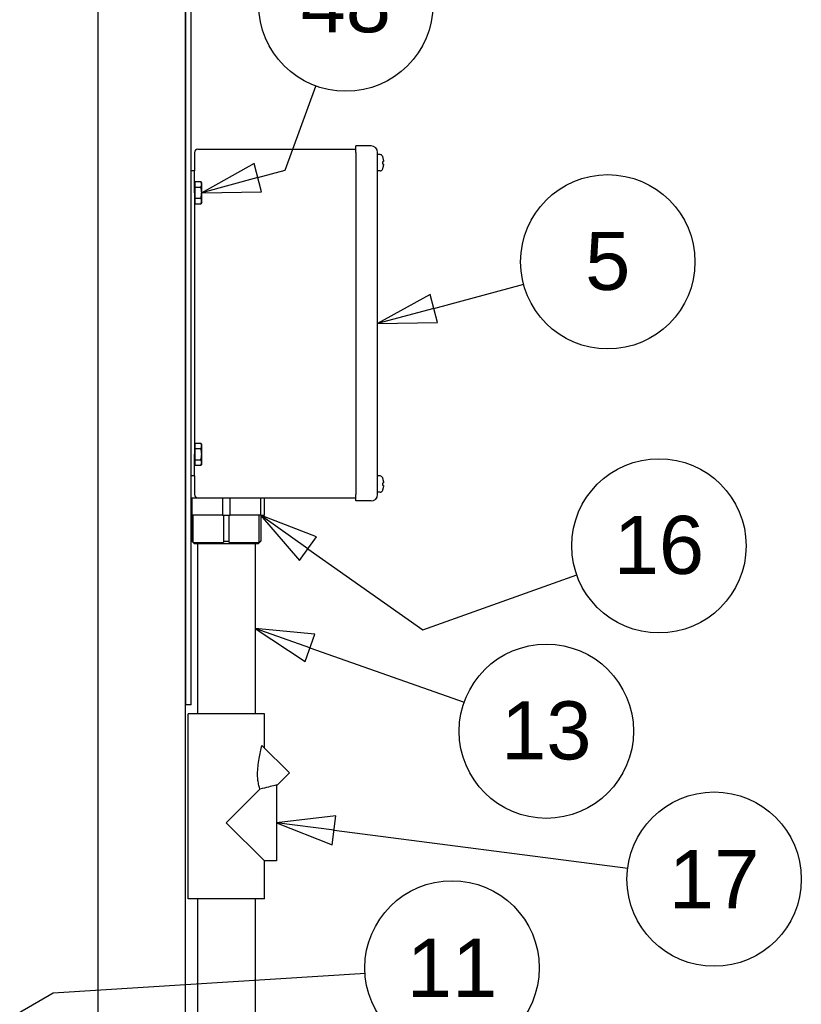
# Paper-space layout 'SHEET_3' of a CAD drawing. Header units: inches. Extents: x 3 to 360, y 8 to 227.
# Tile 21 of 117: x 106 to 124, y 85 to 108. Entities that reach past the tile are written whole.
import ezdxf

# ---------------------------------------------------------------- set-up
doc = ezdxf.new("R2010")
doc.units = ezdxf.units.IN
doc.header["$LTSCALE"] = 10.666667
doc.header["$MEASUREMENT"] = 0
doc.layers.get('0').update_dxf_attribs({"lineweight": 25})
doc.layers.add('DIMEN', color=7, linetype='Continuous', lineweight=25)
doc.styles.add('Current-ANSI', font='arial.ttf')

# ---------------------------------------------------------------- blocks, each defined once
blk = doc.blocks.new('Balloon132')
at = {"layer": 'DIMEN', "linetype": 'Continuous', "lineweight": 25}
for p, q in [((10.799, 9.4692), (10.9927, 9.5211)), ((10.7909, 9.4994), (10.6782, 9.4369)), ((10.8071, 9.439), (10.7909, 9.4994)), ((10.799, 9.4692), (10.6782, 9.4369)), ((10.6782, 9.4369), (10.8071, 9.439))]:
    blk.add_line(p, q, dxfattribs=at)
at = {"layer": 'DIMEN', "linetype": 'Continuous', "lineweight": 25, "flags": 128}
blk.add_lwpolyline([(10.7909, 9.4994), (10.6782, 9.4369), (10.8071, 9.439), (10.7909, 9.4994)], dxfattribs=at)
at = {"layer": 'DIMEN'}
blk.add_circle((11.1732, 9.5695), 0.1875, dxfattribs=at)
blk.add_solid([(10.7909, 9.4994), (10.6782, 9.4369), (10.8071, 9.439), (10.7909, 9.4994)], dxfattribs=at)
at = {"layer": 'DIMEN', "insert": (11.1732, 9.5705), "char_height": 0.125, "attachment_point": 5, "style": 'Current-ANSI'}
blk.add_mtext('5', dxfattribs=at)
blk = doc.blocks.new('Balloon136')
at = {"layer": 'DIMEN', "linetype": 'Continuous', "lineweight": 25}
for p, q in [((10.4796, 9.7663), (10.5456, 9.9475)), ((10.4124, 9.7807), (10.2998, 9.7181)), ((10.4286, 9.7203), (10.4124, 9.7807)), ((10.4205, 9.7505), (10.4796, 9.7663)), ((10.4205, 9.7505), (10.2998, 9.7181)), ((10.2998, 9.7181), (10.4286, 9.7203))]:
    blk.add_line(p, q, dxfattribs=at)
at = {"layer": 'DIMEN', "linetype": 'Continuous', "lineweight": 25, "flags": 128}
blk.add_lwpolyline([(10.4124, 9.7807), (10.2998, 9.7181), (10.4286, 9.7203), (10.4124, 9.7807)], dxfattribs=at)
at = {"layer": 'DIMEN'}
blk.add_circle((10.6098, 10.1237), 0.1875, dxfattribs=at)
blk.add_solid([(10.4124, 9.7807), (10.2998, 9.7181), (10.4286, 9.7203), (10.4124, 9.7807)], dxfattribs=at)
at = {"layer": 'DIMEN', "insert": (10.6098, 10.1248), "char_height": 0.125, "attachment_point": 5, "style": 'Current-ANSI'}
blk.add_mtext('48', dxfattribs=at)
blk = doc.blocks.new('Balloon137')
at = {"layer": 'DIMEN', "linetype": 'Continuous', "lineweight": 25}
for p, q in [((10.5284, 8.9522), (10.4263, 9.0244)), ((10.5464, 8.9778), (10.4263, 9.0244)), ((10.4263, 9.0244), (10.5104, 8.9267)), ((10.5104, 8.9267), (10.5464, 8.9778)), ((10.5284, 8.9522), (10.7751, 8.7779)), ((10.7751, 8.7779), (11.1067, 8.8957))]:
    blk.add_line(p, q, dxfattribs=at)
at = {"layer": 'DIMEN', "linetype": 'Continuous', "lineweight": 25, "flags": 128}
blk.add_lwpolyline([(10.5464, 8.9778), (10.4263, 9.0244), (10.5104, 8.9267), (10.5464, 8.9778)], dxfattribs=at)
at = {"layer": 'DIMEN'}
blk.add_circle((11.2833, 8.9584), 0.1875, dxfattribs=at)
blk.add_solid([(10.5464, 8.9778), (10.4263, 9.0244), (10.5104, 8.9267), (10.5464, 8.9778)], dxfattribs=at)
at = {"layer": 'DIMEN', "insert": (11.2833, 8.9595), "char_height": 0.125, "attachment_point": 5, "style": 'Current-ANSI'}
blk.add_mtext('16', dxfattribs=at)
blk = doc.blocks.new('Balloon138')
at = {"layer": 'DIMEN', "linetype": 'Continuous', "lineweight": 25}
for p, q in [((10.5325, 8.7388), (10.4146, 8.7804)), ((10.5429, 8.7683), (10.4146, 8.7804)), ((10.4146, 8.7804), (10.5221, 8.7094)), ((10.5221, 8.7094), (10.5429, 8.7683)), ((10.5325, 8.7388), (10.8644, 8.6218))]:
    blk.add_line(p, q, dxfattribs=at)
at = {"layer": 'DIMEN', "linetype": 'Continuous', "lineweight": 25, "flags": 128}
blk.add_lwpolyline([(10.5429, 8.7683), (10.4146, 8.7804), (10.5221, 8.7094), (10.5429, 8.7683)], dxfattribs=at)
at = {"layer": 'DIMEN'}
blk.add_circle((11.0411, 8.5595), 0.1875, dxfattribs=at)
blk.add_solid([(10.5429, 8.7683), (10.4146, 8.7804), (10.5221, 8.7094), (10.5429, 8.7683)], dxfattribs=at)
at = {"layer": 'DIMEN', "insert": (11.0411, 8.5605), "char_height": 0.125, "attachment_point": 5, "style": 'Current-ANSI'}
blk.add_mtext('13', dxfattribs=at)
blk = doc.blocks.new('Balloon139')
at = {"layer": 'DIMEN', "linetype": 'Continuous', "lineweight": 25}
for p, q in [((10.5885, 8.3774), (10.4606, 8.3623)), ((10.5806, 8.3154), (10.5885, 8.3774)), ((10.5845, 8.3464), (10.4606, 8.3623)), ((10.4606, 8.3623), (10.5806, 8.3154)), ((10.5845, 8.3464), (11.2166, 8.2651))]:
    blk.add_line(p, q, dxfattribs=at)
at = {"layer": 'DIMEN', "linetype": 'Continuous', "lineweight": 25, "flags": 128}
blk.add_lwpolyline([(10.5885, 8.3774), (10.4606, 8.3623), (10.5806, 8.3154), (10.5885, 8.3774)], dxfattribs=at)
at = {"layer": 'DIMEN'}
blk.add_circle((11.402, 8.2413), 0.1875, dxfattribs=at)
blk.add_solid([(10.5885, 8.3774), (10.4606, 8.3623), (10.5806, 8.3154), (10.5885, 8.3774)], dxfattribs=at)
at = {"layer": 'DIMEN', "insert": (11.402, 8.2413), "char_height": 0.125, "attachment_point": 5, "style": 'Current-ANSI'}
blk.add_mtext('17', dxfattribs=at)
blk = doc.blocks.new('Balloon153')
at = {"layer": 'DIMEN', "linetype": 'Continuous', "lineweight": 25}
for p, q in [((9.9804, 7.9966), (10.6519, 8.0387)), ((9.4076, 7.6658), (9.9804, 7.9966)), ((9.3919, 7.6929), (9.2993, 7.6033)), ((9.4232, 7.6388), (9.3919, 7.6929)), ((9.4076, 7.6658), (9.2993, 7.6033)), ((9.2993, 7.6033), (9.4232, 7.6388))]:
    blk.add_line(p, q, dxfattribs=at)
at = {"layer": 'DIMEN', "linetype": 'Continuous', "lineweight": 25, "flags": 128}
blk.add_lwpolyline([(9.3919, 7.6929), (9.2993, 7.6033), (9.4232, 7.6388), (9.3919, 7.6929)], dxfattribs=at)
at = {"layer": 'DIMEN'}
blk.add_circle((10.8383, 8.0504), 0.1875, dxfattribs=at)
blk.add_solid([(9.3919, 7.6929), (9.2993, 7.6033), (9.4232, 7.6388), (9.3919, 7.6929)], dxfattribs=at)
at = {"layer": 'DIMEN', "insert": (10.8383, 8.0504), "char_height": 0.125, "attachment_point": 5, "style": 'Current-ANSI'}
blk.add_mtext('11', dxfattribs=at)

psp = doc.layouts.new('SHEET_3')

# ---------------------------------------------------------------- linework, layer by layer
for p, q in [((107.492, 68.097), (107.492, 109.41)), ((109.492, 68.097), (109.492, 109.41)), ((109.492, 109.41), (109.492, 91.91)), ((109.626, 91.91), (109.626, 109.41)), ((109.776, 104.66), (113.401, 104.66)), ((113.401, 104.585), (113.401, 104.735)), ((113.751, 104.735), (113.401, 104.735)), ((109.701, 104.585), (109.701, 104.16)), ((113.401, 104.585), (113.401, 96.735)), ((113.901, 96.735), (113.901, 104.585)), ((113.957, 104.534), (113.901, 104.534)), ((114.033, 104.407), (114.033, 104.377)), ((114.033, 104.317), (114.033, 104.288)), ((109.701, 104.16), (109.626, 104.16)), ((109.701, 103.66), (109.701, 104.16)), ((113.957, 104.161), (113.901, 104.161)), ((109.718, 103.879), (109.701, 103.879)), ((109.718, 103.85), (109.718, 103.913)), ((109.718, 103.913), (109.845, 103.913)), ((109.718, 103.786), (109.718, 103.85)), ((109.718, 103.786), (109.845, 103.786)), ((109.718, 103.66), (109.718, 103.786)), ((109.864, 103.879), (109.845, 103.913)), ((109.864, 103.85), (109.864, 103.879)), ((109.864, 103.66), (109.864, 103.85)), ((109.701, 103.66), (109.701, 97.66)), ((109.718, 103.533), (109.718, 103.66)), ((109.718, 103.533), (109.845, 103.533)), ((109.718, 103.47), (109.718, 103.533)), ((109.864, 103.47), (109.864, 103.66)), ((109.718, 103.441), (109.701, 103.441)), ((109.718, 103.407), (109.718, 103.47)), ((109.718, 103.407), (109.845, 103.407)), ((109.864, 103.441), (109.845, 103.407)), ((109.864, 103.441), (109.864, 103.47)), ((109.718, 97.879), (109.701, 97.879)), ((109.718, 97.85), (109.718, 97.913)), ((109.718, 97.913), (109.845, 97.913)), ((109.718, 97.786), (109.718, 97.85)), ((109.864, 97.879), (109.845, 97.913)), ((109.864, 97.85), (109.864, 97.879)), ((109.864, 97.66), (109.864, 97.85)), ((109.701, 97.16), (109.701, 97.66)), ((109.718, 97.786), (109.845, 97.786)), ((109.718, 97.66), (109.718, 97.786)), ((109.718, 97.533), (109.718, 97.66)), ((109.864, 97.47), (109.864, 97.66)), ((109.718, 97.441), (109.701, 97.441)), ((109.718, 97.533), (109.845, 97.533)), ((109.718, 97.47), (109.718, 97.533)), ((109.718, 97.407), (109.718, 97.47)), ((109.718, 97.407), (109.845, 97.407)), ((109.864, 97.441), (109.845, 97.407)), ((109.864, 97.441), (109.864, 97.47)), ((109.701, 97.16), (109.626, 97.16)), ((109.701, 97.16), (109.701, 96.735)), ((113.957, 97.159), (113.901, 97.159)), ((114.033, 97.032), (114.033, 97.002)), ((114.033, 96.942), (114.033, 96.913)), ((113.401, 96.585), (113.401, 96.735)), ((113.957, 96.786), (113.901, 96.786)), ((109.626, 96.66), (109.645, 96.66)), ((109.645, 96.66), (109.776, 96.66)), ((109.645, 96.26), (109.645, 96.66)), ((109.776, 96.66), (113.401, 96.66)), ((110.339, 96.66), (110.339, 96.26)), ((110.52, 96.26), (110.52, 96.66)), ((111.214, 96.66), (111.214, 96.26)), ((111.304, 96.26), (111.304, 96.66)), ((113.751, 96.585), (113.401, 96.585)), ((109.626, 96.26), (109.645, 96.26)), ((109.638, 96.26), (109.638, 95.664)), ((109.641, 95.664), (109.641, 96.26)), ((110.339, 96.26), (109.645, 96.26)), ((109.672, 95.633), (109.672, 96.26)), ((110.339, 96.26), (110.52, 96.26)), ((110.361, 96.26), (110.361, 95.664)), ((110.498, 95.664), (110.498, 96.26)), ((111.214, 96.26), (110.52, 96.26)), ((111.186, 95.633), (111.186, 96.26)), ((111.214, 96.26), (111.304, 96.26)), ((111.218, 96.26), (111.218, 95.664)), ((111.221, 96.26), (111.221, 95.664)), ((109.638, 95.664), (109.641, 95.664)), ((109.689, 95.613), (109.638, 95.664)), ((109.672, 95.633), (110.361, 95.633)), ((109.689, 95.613), (111.169, 95.613)), ((109.769, 95.613), (111.089, 95.613)), ((109.769, 95.613), (109.769, 95.613)), ((109.769, 95.613), (109.769, 91.703)), ((110.361, 95.664), (110.498, 95.664)), ((110.498, 95.633), (111.186, 95.633)), ((111.089, 95.613), (111.089, 95.613)), ((111.089, 95.613), (111.089, 91.703)), ((111.169, 95.613), (111.221, 95.664)), ((111.218, 95.664), (111.221, 95.664)), ((109.626, 91.91), (109.492, 91.91)), ((111.304, 91.703), (109.554, 91.703)), ((109.554, 87.453), (109.554, 91.703)), ((111.304, 90.92), (111.304, 91.703)), ((111.879, 90.345), (111.248, 90.976)), ((111.579, 90.046), (111.879, 90.345)), ((111.201, 89.974), (110.429, 89.203)), ((111.579, 90.069), (111.579, 88.328)), ((110.429, 89.203), (111.304, 88.328)), ((111.304, 87.453), (111.304, 88.328)), ((111.579, 88.328), (111.304, 88.328)), ((111.304, 87.453), (109.554, 87.453)), ((109.769, 87.453), (109.769, 69.422)), ((111.089, 87.453), (111.089, 69.422))]:
    psp.add_line(p, q)
for centre, radius, start, end in [((109.776, 104.585), 0.075, 90, 180), ((113.751, 104.585), 0.15, 0, 90), ((113.957, 104.473), 0.061, 28.0421, 90), ((113.847, 104.414), 0.186, 18.9404, 28.0421), ((113.957, 104.222), 0.061, 270, 331.9579), ((113.847, 104.281), 0.186, 331.9579, 341.0596), ((113.957, 97.098), 0.061, 28.0421, 90), ((113.847, 97.039), 0.186, 18.9404, 28.0421), ((109.776, 96.735), 0.075, 180, 270), ((113.751, 96.735), 0.15, 270, 0), ((113.957, 96.847), 0.061, 270, 331.9579), ((113.847, 96.906), 0.186, 331.9579, 341.0596)]:
    psp.add_arc(centre, radius, start, end)
for points in [[(114.022, 104.473), (114.023, 104.474), (114.023, 104.474), (114.023, 104.474)], [(114.023, 104.22), (114.023, 104.22), (114.023, 104.221), (114.022, 104.221)], [(114.022, 97.098), (114.023, 97.099), (114.023, 97.099), (114.023, 97.099)], [(114.023, 96.845), (114.023, 96.845), (114.023, 96.846), (114.022, 96.846)]]:
    psp.add_open_spline(points, degree=3)
for points, knots in [([(114.033, 104.407), (114.033, 104.419), (114.032, 104.433), (114.028, 104.455), (114.025, 104.465), (114.022, 104.473)], [0.1417473, 0.1417473, 0.1417473, 0.1417473, 0.2356694, 0.2356694, 0.3031973, 0.3031973, 0.3031973, 0.3031973]), ([(114.022, 104.317), (114.023, 104.328), (114.023, 104.338), (114.023, 104.347), (114.023, 104.357), (114.023, 104.367), (114.022, 104.377)], [-0.073398, -0.073398, -0.073398, -0.073398, 0, 0, 0, 0.073398, 0.073398, 0.073398, 0.073398]), ([(114.022, 104.377), (114.025, 104.377), (114.028, 104.377), (114.032, 104.377), (114.033, 104.377), (114.033, 104.377)], [-0.3031973, -0.3031973, -0.3031973, -0.3031973, -0.2356694, -0.2356694, -0.1417473, -0.1417473, -0.1417473, -0.1417473]), ([(114.033, 104.317), (114.033, 104.317), (114.032, 104.317), (114.028, 104.317), (114.025, 104.317), (114.022, 104.317)], [0.1417473, 0.1417473, 0.1417473, 0.1417473, 0.2356694, 0.2356694, 0.3031973, 0.3031973, 0.3031973, 0.3031973]), ([(114.022, 104.221), (114.025, 104.23), (114.028, 104.24), (114.032, 104.262), (114.033, 104.276), (114.033, 104.288)], [-0.3031973, -0.3031973, -0.3031973, -0.3031973, -0.2356694, -0.2356694, -0.1417473, -0.1417473, -0.1417473, -0.1417473]), ([(114.033, 97.032), (114.033, 97.044), (114.032, 97.058), (114.028, 97.08), (114.025, 97.09), (114.022, 97.098)], [0.1417473, 0.1417473, 0.1417473, 0.1417473, 0.2356694, 0.2356694, 0.3031973, 0.3031973, 0.3031973, 0.3031973]), ([(114.022, 96.942), (114.023, 96.953), (114.023, 96.963), (114.023, 96.972), (114.023, 96.982), (114.023, 96.992), (114.022, 97.002)], [-0.073398, -0.073398, -0.073398, -0.073398, 0, 0, 0, 0.073398, 0.073398, 0.073398, 0.073398]), ([(114.022, 97.002), (114.025, 97.002), (114.028, 97.002), (114.032, 97.002), (114.033, 97.002), (114.033, 97.002)], [-0.3031973, -0.3031973, -0.3031973, -0.3031973, -0.2356694, -0.2356694, -0.1417473, -0.1417473, -0.1417473, -0.1417473]), ([(114.033, 96.942), (114.033, 96.942), (114.032, 96.942), (114.028, 96.942), (114.025, 96.942), (114.022, 96.942)], [0.1417473, 0.1417473, 0.1417473, 0.1417473, 0.2356694, 0.2356694, 0.3031973, 0.3031973, 0.3031973, 0.3031973]), ([(114.022, 96.846), (114.025, 96.855), (114.028, 96.865), (114.032, 96.887), (114.033, 96.901), (114.033, 96.913)], [-0.3031973, -0.3031973, -0.3031973, -0.3031973, -0.2356694, -0.2356694, -0.1417473, -0.1417473, -0.1417473, -0.1417473]), ([(111.201, 89.974), (111.2, 89.977), (111.199, 89.98), (111.187, 90.015), (111.178, 90.05), (111.162, 90.125), (111.156, 90.164), (111.149, 90.243), (111.147, 90.283), (111.147, 90.435), (111.161, 90.557), (111.201, 90.783), (111.225, 90.888), (111.248, 90.976)], [3.313015, 3.313015, 3.313015, 3.313015, 3.337405, 3.337405, 3.627764, 3.627764, 3.918123, 3.918123, 4.208481, 4.208481, 5.081231, 5.081231, 5.904645, 5.904645, 5.904645, 5.904645]), ([(111.579, 90.069), (111.569, 90.066), (111.558, 90.062), (111.504, 90.047), (111.449, 90.033), (111.336, 90.004), (111.271, 89.989), (111.201, 89.974)], [3.018157, 3.018157, 3.018157, 3.018157, 3.183392, 3.183392, 3.688067, 3.688067, 4.229795, 4.229795, 4.229795, 4.229795])]:
    psp.add_open_spline(points, degree=3, knots=knots)
for points, weights in [([(109.864, 103.85), (109.864, 103.879), (109.845, 103.913)], [1, 1.0379548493, 1]), ([(109.845, 103.786), (109.864, 103.82), (109.864, 103.85)], [1, 1.0379548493, 1]), ([(109.864, 103.66), (109.864, 103.719), (109.845, 103.786)], [1, 1.0379548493, 1]), ([(109.845, 103.533), (109.864, 103.601), (109.864, 103.66)], [1, 1.0379548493, 1]), ([(109.864, 103.47), (109.864, 103.5), (109.845, 103.533)], [1, 1.0379548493, 1]), ([(109.845, 103.407), (109.864, 103.441), (109.864, 103.47)], [1, 1.0379548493, 1]), ([(109.864, 97.85), (109.864, 97.879), (109.845, 97.913)], [1, 1.0379548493, 1]), ([(109.845, 97.786), (109.864, 97.82), (109.864, 97.85)], [1, 1.0379548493, 1]), ([(109.864, 97.66), (109.864, 97.719), (109.845, 97.786)], [1, 1.0379548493, 1]), ([(109.845, 97.533), (109.864, 97.601), (109.864, 97.66)], [1, 1.0379548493, 1]), ([(109.864, 97.47), (109.864, 97.5), (109.845, 97.533)], [1, 1.0379548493, 1]), ([(109.845, 97.407), (109.864, 97.441), (109.864, 97.47)], [1, 1.0379548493, 1]), ([(109.672, 95.633), (109.657, 95.648), (109.641, 95.664)], [1.00027085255, 1.00034000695, 1]), ([(110.361, 95.664), (110.361, 95.648), (110.361, 95.633)], [1, 1.00034000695, 1.00027085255]), ([(110.498, 95.633), (110.498, 95.648), (110.498, 95.664)], [1.00027085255, 1.00034000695, 1]), ([(111.218, 95.664), (111.202, 95.648), (111.186, 95.633)], [1, 1.00034000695, 1.00027085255])]:
    psp.add_rational_spline(points, weights, degree=2)

# ---------------------------------------------------------------- block references
at = {"layer": 'DIMEN', "xscale": 10.66666666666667, "yscale": 10.66666666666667, "zscale": 10.66666666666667}
for name in ['Balloon136', 'Balloon132', 'Balloon137', 'Balloon138', 'Balloon139', 'Balloon153']:
    psp.add_blockref(name, (0, 0), dxfattribs=at)

doc.saveas('drawing.dxf')
